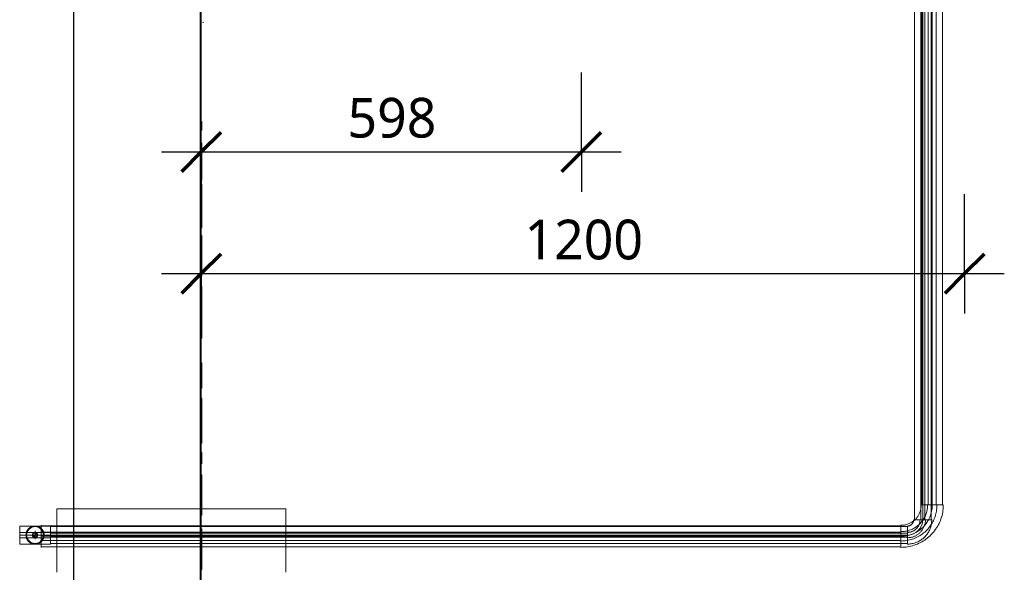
# Model space of a CAD drawing. Header units: millimetres. Extents: x -14995 to -11510, y 364 to 3070.
# Tile 2 of 29: x -14995 to -13447, y 1319 to 2187. Entities that reach past the tile are written whole.
import ezdxf

# ---------------------------------------------------------------- set-up
doc = ezdxf.new("R2010")
doc.units = ezdxf.units.MM
for name, color, linetype, lineweight in [('A-ANNO-DIMS', 211, 'Continuous', 30), ('A-ANNO-DIMS-25', 211, 'Continuous', 30), ('A-GENM', 13, 'Continuous', 18), ('A-WALL', 113, 'Continuous', 25), ('M-EQPM', 50, 'Continuous', 18), ('P-PIPE', 3, 'Continuous', 18), ('P-PIPE-CNTR', 3, 'Continuous', 18)]:
    doc.layers.add(name, color=color, linetype=linetype, lineweight=lineweight)
doc.styles.add('Trebuchet MS', font='trebuc.ttf', dxfattribs={"height": 62.5})
doc.dimstyles.new('Cotes_linéaires', dxfattribs={"dimscale": 304.8, "dimtxt": 64.434432, "dimasz": 0.205052, "dimexe": 0.205052, "dimexo": 0.0625, "dimgap": 0.016404, "dimtad": 1, "dimdec": 0, "dimzin": 0, "dimdsep": 46, "dimtxsty": 'Trebuchet MS', "dimblk1": 'OBLIQUE', "dimblk2": 'OBLIQUE', "dimsah": 1, "dimcen": 0.09, "dimdle": 0.205052, "dimazin": 0, "dimtfac": 1, "dimtdec": 4, "dimtix": 1, "dimtmove": 0, "dimatfit": 3, "dimfxl": 0.410105, "dimfxlon": 1, "dimtvp": 1, "dimtfill": 1, "dimtolj": 1, "dimtzin": 0, "dimarcsym": 2})

# ---------------------------------------------------------------- blocks, each defined once
blk = doc.blocks.new('Coude - tube frigo - Standard-V9-Niveau 0')
at = {"layer": 'P-PIPE'}
for p, q in [((-14995, 1381.3), (-14995, 1377.1)), ((-14995, 1377.1), (-14995, 1372.9))]:
    blk.add_line(p, q, dxfattribs=at)
at = {"layer": 'P-PIPE', "flags": 128}
for points in [[(-14970.9, 1381.3), (-14970.9, 1381.3), (-14971, 1381.3), (-14971.1, 1381.3), (-14971.2, 1381.3), (-14971.4, 1381.3), (-14971.6, 1381.3), (-14971.9, 1381.3), (-14972.1, 1381.3), (-14972.5, 1381.3), (-14972.8, 1381.3), (-14973.2, 1381.3), (-14973.6, 1381.3), (-14974.1, 1381.3), (-14974.6, 1381.3), (-14975.1, 1381.3), (-14975.7, 1381.3), (-14976.3, 1381.3), (-14976.9, 1381.3), (-14977.6, 1381.3), (-14978.2, 1381.3), (-14978.9, 1381.3), (-14979.7, 1381.3), (-14980.4, 1381.3), (-14981.2, 1381.3), (-14982, 1381.3), (-14982.8, 1381.3), (-14983.7, 1381.3), (-14984.5, 1381.3), (-14985.4, 1381.3), (-14986.3, 1381.3), (-14987.2, 1381.3), (-14988.1, 1381.3), (-14989, 1381.3), (-14990, 1381.3), (-14990.9, 1381.3), (-14991.9, 1381.3), (-14992.8, 1381.3), (-14993.8, 1381.3), (-14994.8, 1381.3), (-14995, 1381.3)], [(-14995, 1372.9), (-14994.1, 1372.9), (-14993.1, 1372.9), (-14992.1, 1372.9), (-14991.2, 1372.9), (-14990.2, 1372.9), (-14989.3, 1372.9), (-14988.4, 1372.9), (-14987.4, 1372.9), (-14986.5, 1372.9), (-14985.6, 1372.9), (-14984.8, 1372.9), (-14983.9, 1372.9), (-14983, 1372.9), (-14982.2, 1372.9), (-14981.4, 1372.9), (-14980.6, 1372.9), (-14979.9, 1372.9), (-14979.1, 1372.9), (-14978.4, 1372.9), (-14977.7, 1372.9), (-14977.1, 1372.9), (-14976.4, 1372.9), (-14975.8, 1372.9), (-14975.3, 1372.9), (-14974.7, 1372.9), (-14974.2, 1372.9), (-14973.8, 1372.9), (-14973.3, 1372.9), (-14972.9, 1372.9), (-14972.6, 1372.9), (-14972.2, 1372.9), (-14971.9, 1372.9), (-14971.7, 1372.9), (-14971.5, 1372.9), (-14971.3, 1372.9), (-14971.1, 1372.9), (-14971, 1372.9), (-14971, 1372.9), (-14970.9, 1372.9), (-14970.9, 1372.9)]]:
    blk.add_lwpolyline(points, dxfattribs=at)
at = {"layer": 'P-PIPE'}
for start, end in [(0, 180), (180, 0)]:
    blk.add_arc((-14970.9, 1377.1), 4.2, start, end, dxfattribs=at)
blk = doc.blocks.new('Coude - tube frigo - Standard-V10-Niveau 0')
at = {"layer": 'P-PIPE'}
for p, q in [((4.2, 24.1), (-4.2, 24.1)), ((4.2, 24.1), (-4.2, 24.1)), ((-24.1, 4.2), (-24.1, -4.2)), ((-24.1, 4.2), (-24.1, -4.2))]:
    blk.add_line(p, q, dxfattribs=at)
at = {"layer": 'P-PIPE', "flags": 128}
for points in [[(-24.1, -4.2), (-23, -4.2), (-21.8, -4.1), (-20.7, -4), (-19.6, -3.8), (-18.5, -3.6), (-17.4, -3.4), (-16.3, -3.1), (-15.2, -2.8), (-14.1, -2.4), (-13.1, -2), (-12, -1.5), (-11, -1), (-10, -0.5), (-9.1, 0.1), (-8.1, 0.7), (-7.2, 1.4), (-6.3, 2.1), (-5.4, 2.8), (-4.6, 3.6), (-3.8, 4.4), (-3, 5.2), (-2.3, 6.1), (-1.6, 7), (-0.9, 7.9), (-0.3, 8.8), (0.3, 9.8), (0.9, 10.8), (1.4, 11.8), (1.8, 12.8), (2.3, 13.8), (2.7, 14.9), (3, 16), (3.3, 17.1), (3.6, 18.2), (3.8, 19.3), (4, 20.4), (4.1, 21.5), (4.2, 22.7), (4.2, 23.8), (4.2, 24.1)], [(-4.2, 24.1), (-4.2, 23.3), (-4.3, 22.5), (-4.3, 21.7), (-4.5, 20.9), (-4.6, 20.1), (-4.8, 19.4), (-5, 18.6), (-5.2, 17.8), (-5.5, 17.1), (-5.8, 16.4), (-6.1, 15.6), (-6.4, 14.9), (-6.8, 14.2), (-7.2, 13.5), (-7.7, 12.9), (-8.1, 12.2), (-8.6, 11.6), (-9.1, 11), (-9.7, 10.4), (-10.2, 9.8), (-10.8, 9.3), (-11.4, 8.8), (-12, 8.3), (-12.7, 7.8), (-13.3, 7.4), (-14, 6.9), (-14.7, 6.5), (-15.4, 6.2), (-16.2, 5.9), (-16.9, 5.6), (-17.6, 5.3), (-18.4, 5), (-19.2, 4.8), (-19.9, 4.6), (-20.7, 4.5), (-21.5, 4.4), (-22.3, 4.3), (-23.1, 4.2), (-23.9, 4.2), (-24.1, 4.2)]]:
    blk.add_lwpolyline(points, dxfattribs=at)
blk = doc.blocks.new('Coude - tube frigo - Standard-1054394-Niveau 0')
at = {"layer": 'P-PIPE'}
for p, q in [((-13579.5, 2767.9), (-13575.3, 2767.9)), ((-13575.3, 2767.9), (-13571.1, 2767.9))]:
    blk.add_line(p, q, dxfattribs=at)
at = {"layer": 'P-PIPE', "flags": 128}
for points in [[(-13579.5, 2792), (-13579.5, 2792.2), (-13579.5, 2792.4), (-13579.5, 2792.5), (-13579.4, 2792.7), (-13579.4, 2792.9), (-13579.4, 2793), (-13579.3, 2793.2), (-13579.3, 2793.3), (-13579.2, 2793.5), (-13579.2, 2793.7), (-13579.1, 2793.8), (-13579, 2794), (-13578.9, 2794.1), (-13578.9, 2794.3), (-13578.8, 2794.4), (-13578.7, 2794.5), (-13578.6, 2794.7), (-13578.5, 2794.8), (-13578.3, 2794.9), (-13578.2, 2795), (-13578.1, 2795.2), (-13578, 2795.3), (-13577.8, 2795.4), (-13577.7, 2795.5), (-13577.6, 2795.6), (-13577.4, 2795.6), (-13577.3, 2795.7), (-13577.1, 2795.8), (-13577, 2795.9), (-13576.8, 2795.9), (-13576.7, 2796), (-13576.5, 2796.1), (-13576.3, 2796.1), (-13576.2, 2796.1), (-13576, 2796.2), (-13575.8, 2796.2), (-13575.7, 2796.2), (-13575.5, 2796.2), (-13575.3, 2796.2), (-13575.3, 2796.2)], [(-13575.3, 2787.8), (-13575.5, 2787.8), (-13575.6, 2787.8), (-13575.8, 2787.9), (-13576, 2787.9), (-13576.1, 2787.9), (-13576.3, 2787.9), (-13576.5, 2788), (-13576.6, 2788), (-13576.8, 2788.1), (-13576.9, 2788.2), (-13577.1, 2788.2), (-13577.2, 2788.3), (-13577.4, 2788.4), (-13577.5, 2788.5), (-13577.7, 2788.6), (-13577.8, 2788.7), (-13577.9, 2788.8), (-13578.1, 2788.9), (-13578.2, 2789), (-13578.3, 2789.1), (-13578.4, 2789.2), (-13578.5, 2789.4), (-13578.6, 2789.5), (-13578.7, 2789.6), (-13578.8, 2789.8), (-13578.9, 2789.9), (-13579, 2790), (-13579.1, 2790.2), (-13579.2, 2790.3), (-13579.2, 2790.5), (-13579.3, 2790.7), (-13579.3, 2790.8), (-13579.4, 2791), (-13579.4, 2791.1), (-13579.4, 2791.3), (-13579.5, 2791.5), (-13579.5, 2791.6), (-13579.5, 2791.8), (-13579.5, 2792), (-13579.5, 2792)], [(-13579.5, 2767.9), (-13579.5, 2768.9), (-13579.5, 2769.9), (-13579.5, 2770.8), (-13579.5, 2771.8), (-13579.5, 2772.7), (-13579.5, 2773.7), (-13579.5, 2774.6), (-13579.5, 2775.5), (-13579.5, 2776.4), (-13579.5, 2777.3), (-13579.5, 2778.2), (-13579.5, 2779.1), (-13579.5, 2779.9), (-13579.5, 2780.7), (-13579.5, 2781.5), (-13579.5, 2782.3), (-13579.5, 2783.1), (-13579.5, 2783.8), (-13579.5, 2784.5), (-13579.5, 2785.2), (-13579.5, 2785.9), (-13579.5, 2786.5), (-13579.5, 2787.1), (-13579.5, 2787.7), (-13579.5, 2788.2), (-13579.5, 2788.7), (-13579.5, 2789.2), (-13579.5, 2789.6), (-13579.5, 2790), (-13579.5, 2790.4), (-13579.5, 2790.7), (-13579.5, 2791), (-13579.5, 2791.3), (-13579.5, 2791.5), (-13579.5, 2791.7), (-13579.5, 2791.8), (-13579.5, 2791.9), (-13579.5, 2792), (-13579.5, 2792), (-13579.5, 2792)], [(-13575.3, 2796.2), (-13575.1, 2796.2), (-13575, 2796.2), (-13574.8, 2796.2), (-13574.6, 2796.2), (-13574.5, 2796.1), (-13574.3, 2796.1), (-13574.1, 2796.1), (-13574, 2796), (-13573.8, 2796), (-13573.7, 2795.9), (-13573.5, 2795.8), (-13573.4, 2795.8), (-13573.2, 2795.7), (-13573.1, 2795.6), (-13572.9, 2795.5), (-13572.8, 2795.4), (-13572.7, 2795.3), (-13572.5, 2795.2), (-13572.4, 2795.1), (-13572.3, 2795), (-13572.2, 2794.8), (-13572.1, 2794.7), (-13572, 2794.6), (-13571.9, 2794.4), (-13571.8, 2794.3), (-13571.7, 2794.2), (-13571.6, 2794), (-13571.5, 2793.9), (-13571.5, 2793.7), (-13571.4, 2793.5), (-13571.3, 2793.4), (-13571.3, 2793.2), (-13571.2, 2793.1), (-13571.2, 2792.9), (-13571.2, 2792.7), (-13571.1, 2792.6), (-13571.1, 2792.4), (-13571.1, 2792.2), (-13571.1, 2792.1), (-13571.1, 2792)], [(-13571.1, 2792), (-13571.1, 2791.9), (-13571.1, 2791.7), (-13571.1, 2791.5), (-13571.2, 2791.4), (-13571.2, 2791.2), (-13571.2, 2791), (-13571.3, 2790.9), (-13571.3, 2790.7), (-13571.4, 2790.5), (-13571.4, 2790.4), (-13571.5, 2790.2), (-13571.6, 2790.1), (-13571.7, 2789.9), (-13571.7, 2789.8), (-13571.8, 2789.7), (-13571.9, 2789.5), (-13572, 2789.4), (-13572.1, 2789.3), (-13572.3, 2789.1), (-13572.4, 2789), (-13572.5, 2788.9), (-13572.6, 2788.8), (-13572.8, 2788.7), (-13572.9, 2788.6), (-13573, 2788.5), (-13573.2, 2788.4), (-13573.3, 2788.3), (-13573.5, 2788.2), (-13573.6, 2788.2), (-13573.8, 2788.1), (-13573.9, 2788.1), (-13574.1, 2788), (-13574.3, 2788), (-13574.4, 2787.9), (-13574.6, 2787.9), (-13574.8, 2787.9), (-13574.9, 2787.8), (-13575.1, 2787.8), (-13575.3, 2787.8), (-13575.3, 2787.8)], [(-13571.1, 2792), (-13571.1, 2792), (-13571.1, 2791.9), (-13571.1, 2791.9), (-13571.1, 2791.7), (-13571.1, 2791.5), (-13571.1, 2791.3), (-13571.1, 2791.1), (-13571.1, 2790.8), (-13571.1, 2790.5), (-13571.1, 2790.1), (-13571.1, 2789.7), (-13571.1, 2789.3), (-13571.1, 2788.8), (-13571.1, 2788.3), (-13571.1, 2787.8), (-13571.1, 2787.3), (-13571.1, 2786.7), (-13571.1, 2786), (-13571.1, 2785.4), (-13571.1, 2784.7), (-13571.1, 2784), (-13571.1, 2783.3), (-13571.1, 2782.5), (-13571.1, 2781.7), (-13571.1, 2780.9), (-13571.1, 2780.1), (-13571.1, 2779.3), (-13571.1, 2778.4), (-13571.1, 2777.6), (-13571.1, 2776.7), (-13571.1, 2775.8), (-13571.1, 2774.8), (-13571.1, 2773.9), (-13571.1, 2773), (-13571.1, 2772), (-13571.1, 2771.1), (-13571.1, 2770.1), (-13571.1, 2769.2), (-13571.1, 2768.2), (-13571.1, 2767.9)]]:
    blk.add_lwpolyline(points, dxfattribs=at)
at = {"layer": 'P-PIPE'}
for start, end in [(90, 270), (270, 90)]:
    blk.add_arc((-13575.3, 2792), 4.2, start, end, dxfattribs=at)
blk = doc.blocks.new('Coude - tube frigo - Standard-V11-Niveau 0')
at = {"layer": 'P-PIPE'}
for p, q in [((7.3, 49.3), (-7.4, 49.3)), ((7.3, 49.3), (-7.4, 49.3)), ((-49.3, 7.3), (-49.3, -7.4)), ((-49.3, 7.3), (-49.3, -7.4))]:
    blk.add_line(p, q, dxfattribs=at)
at = {"layer": 'P-PIPE', "flags": 128}
for points in [[(-49.3, -7.4), (-47, -7.3), (-44.8, -7.2), (-42.5, -6.9), (-40.3, -6.6), (-38, -6.2), (-35.8, -5.7), (-33.6, -5.1), (-31.5, -4.5), (-29.3, -3.7), (-27.2, -2.9), (-25.2, -2), (-23.1, -0.9), (-21.2, 0.1), (-19.2, 1.3), (-17.3, 2.5), (-15.5, 3.9), (-13.7, 5.3), (-11.9, 6.7), (-10.3, 8.2), (-8.7, 9.8), (-7.1, 11.5), (-5.6, 13.2), (-4.2, 15), (-2.9, 16.8), (-1.6, 18.7), (-0.4, 20.6), (0.7, 22.6), (1.7, 24.6), (2.6, 26.7), (3.5, 28.8), (4.3, 30.9), (5, 33.1), (5.6, 35.2), (6.1, 37.4), (6.5, 39.7), (6.9, 41.9), (7.1, 44.2), (7.3, 46.4), (7.3, 48.7), (7.3, 49.3)], [(-7.4, 49.3), (-7.4, 47.6), (-7.5, 45.9), (-7.7, 44.3), (-7.9, 42.6), (-8.2, 41), (-8.6, 39.3), (-9, 37.7), (-9.5, 36.1), (-10, 34.5), (-10.7, 33), (-11.3, 31.4), (-12.1, 29.9), (-12.9, 28.5), (-13.8, 27), (-14.7, 25.6), (-15.7, 24.2), (-16.7, 22.9), (-17.8, 21.6), (-18.9, 20.4), (-20.1, 19.2), (-21.3, 18.1), (-22.6, 17), (-23.9, 15.9), (-25.2, 14.9), (-26.6, 14), (-28.1, 13.1), (-29.5, 12.3), (-31, 11.5), (-32.5, 10.8), (-34.1, 10.2), (-35.7, 9.6), (-37.3, 9.1), (-38.9, 8.7), (-40.5, 8.3), (-42.2, 8), (-43.8, 7.7), (-45.5, 7.5), (-47.2, 7.4), (-48.8, 7.4), (-49.3, 7.3)]]:
    blk.add_lwpolyline(points, dxfattribs=at)
blk = doc.blocks.new('HC_Heat Pump_GM_Saunier Duval_GeniaSet TEK_IS_kit complet_2C - HA 10-7_2 STB-985960-Niveau 0')
at = {"layer": 'M-EQPM'}
blk.add_arc((-296.7, -684.8), 0.8, 180, 257.7478, dxfattribs=at)
blk = doc.blocks.new('Logo_Geometry_SD_3Dx10- - Mur_horizontal-1137753-Niveau 0')
at = {"layer": 'M-EQPM'}
for p, q in [((0, 1), (58.5, 1)), ((13.3, 1), (0, 1)), ((0, 0), (0, 1)), ((0.8, 1), (0.8, 0)), ((14.1, 1), (0.8, 1)), ((1.7, 1), (0.8, 1)), ((1.7, 1), (4.2, 1)), ((4.2, 1), (84.4, 1)), ((4.2, 1), (4.2, 0)), ((59.6, 1), (12.4, 1)), ((12.4, 1), (38.7, 1)), ((12.4, 1), (12.4, 0)), ((38.7, 1), (13.3, 1)), ((13.3, 1), (13.3, 0)), ((13.9, 1), (13.9, 0)), ((27.2, 1), (13.9, 1)), ((14.9, 1), (13.9, 1)), ((65.5, 1), (14.1, 1)), ((14.1, 1), (14.1, 0)), ((14.9, 1), (17.4, 1)), ((17.4, 1), (110.4, 1)), ((17.4, 1), (17.4, 0)), ((91.5, 1), (27.2, 1)), ((27.2, 1), (27.2, 0)), ((38.7, 1), (38.7, 0)), ((58.5, 1), (65.5, 1)), ((58.5, 1), (58.5, 0)), ((142.7, 1), (59.6, 1)), ((59.6, 1), (59.6, 0)), ((65.5, 1), (65.5, 0)), ((84.4, 1), (91.5, 1)), ((84.4, 1), (84.4, 0)), ((91.5, 1), (91.5, 0)), ((110.4, 1), (116, 1)), ((110.4, 1), (110.4, 0)), ((113.3, 1), (113.3, 0)), ((191.5, 1), (113.3, 1)), ((116, 1), (116, 0)), ((200.1, 1), (142.7, 1)), ((158.5, 1), (158.5, 0)), ((158.5, 1), (174.1, 1)), ((158.5, 1), (174.1, 1)), ((174.1, 0), (174.1, 1)), ((191.5, 1), (216.3, 1)), ((191.5, 1), (191.5, 0)), ((216.3, 1), (195.8, 1)), ((195.8, 1), (195.8, 0)), ((200.1, 0), (200.1, 1)), ((216.3, 1), (216.3, 0)), ((325.9, 1), (260.8, 1)), ((260.8, 1), (270.3, 1)), ((260.8, 1), (260.8, 0)), ((265.4, 1), (265.4, 0)), ((278.9, 1), (265.4, 1)), ((270.3, 1), (316.1, 1)), ((270.3, 0), (270.3, 1)), ((329.8, 1), (274.5, 1)), ((278.6, 1), (278.6, 0)), ((278.6, 1), (285.5, 1)), ((302.3, 1), (278.9, 1)), ((283.2, 1), (320.4, 1)), ((285.5, 1), (303.7, 1)), ((302.3, 1), (315.5, 1)), ((325.9, 1), (303.7, 1)), ((315.5, 1), (319, 1)), ((316.1, 1), (316.1, 0)), ((319, 0), (319, 1)), ((329.8, 1), (320.4, 1)), ((320.4, 1), (320.4, 0)), ((332.2, 1), (325.9, 1)), ((325.9, 1), (325.9, 0)), ((329.8, 1), (329.8, 0)), ((332.2, 0), (332.2, 1)), ((346.5, 1), (346.5, 0)), ((362.1, 1), (346.5, 1)), ((358.3, 1), (347.4, 1)), ((367.4, 1), (347.4, 1)), ((347.4, 1), (347.4, 0)), ((364.8, 1), (353.4, 1)), ((358.3, 1), (370.1, 1)), ((358.3, 1), (358.3, 0)), ((359.1, 1), (359.1, 0)), ((359.1, 1), (368.6, 1)), ((377.1, 1), (362.1, 1)), ((364.8, 1), (391.8, 1)), ((392, 1), (367.3, 1)), ((384.1, 1), (367.4, 1)), ((368.6, 1), (383.5, 1)), ((370.1, 1), (381.1, 1)), ((393, 1), (377.1, 1)), ((381.1, 1), (391.8, 1)), ((381.1, 1), (381.1, 0)), ((383.5, 1), (389.4, 1)), ((405, 1), (384.1, 1)), ((384.1, 1), (384.1, 0)), ((389.4, 1), (392.4, 1)), ((391.8, 1), (391.8, 0)), ((392, 1), (392, 0)), ((392.4, 0), (392.4, 1)), ((405.1, 1), (393, 1)), ((393, 1), (393, 0)), ((393, 1), (393, 0)), ((405, 0), (405, 1)), ((405.1, 0), (405.1, 1)), ((424.2, 1), (437.8, 1)), ((430.4, 1), (424.2, 1)), ((424.2, 0), (424.2, 1)), ((475.8, 1), (430.4, 1)), ((430.4, 1), (430.4, 0)), ((437.8, 1), (462.1, 1)), ((437.8, 0), (437.8, 1)), ((437.8, 1), (437.8, 0)), ((462.1, 1), (474.2, 1)), ((474.2, 0), (474.2, 1)), ((474.2, 1), (487.8, 1)), ((474.2, 1), (474.2, 0)), ((487.8, 1), (475.8, 1)), ((475.8, 1), (475.8, 0)), ((475.8, 1), (475.8, 0)), ((487.8, 1), (487.8, 0)), ((487.8, 1), (487.8, 0)), ((522.8, 1), (509.2, 1)), ((509.2, 1), (521.2, 1)), ((509.2, 1), (509.2, 0)), ((509.2, 1), (509.2, 0)), ((566.6, 1), (521.2, 1)), ((521.2, 1), (521.2, 0)), ((521.2, 1), (521.2, 0)), ((522.8, 1), (534.9, 1)), ((522.8, 1), (522.8, 0)), ((534.9, 1), (559.2, 1)), ((572.8, 1), (559.2, 1)), ((559.2, 1), (559.2, 0)), ((559.2, 1), (559.2, 0)), ((572.8, 1), (566.6, 1)), ((566.6, 1), (566.6, 0)), ((572.8, 0), (572.8, 1)), ((572.8, 0), (572.8, 1)), ((590, 1), (590, 0)), ((607.8, 1), (590, 1)), ((607.8, 1), (590, 1)), ((592.1, 1), (605.7, 1)), ((605.7, 1), (592.1, 1)), ((592.1, 0), (592.1, 1)), ((592.1, 1), (592.1, 0)), ((605.7, 1), (605.7, 0)), ((605.7, 1), (605.7, 0)), ((607.8, 0), (607.8, 1)), ((622.4, 1), (622.4, 0)), ((647, 1), (622.4, 1)), ((623.2, 1), (622.4, 1)), ((622.4, 1), (622.4, 0)), ((628.2, 1), (623.2, 1)), ((623.2, 1), (623.2, 0)), ((646.1, 1), (628.2, 1)), ((628.2, 1), (628.2, 0)), ((692.4, 1), (637.3, 1)), ((637.3, 1), (650.5, 1)), ((637.3, 0), (637.3, 1)), ((638.3, 1), (638.3, 0)), ((638.3, 1), (651.7, 1)), ((638.3, 1), (679.1, 1)), ((638.3, 1), (638.3, 0)), ((669.7, 1), (646.1, 1)), ((646.1, 0), (646.1, 1)), ((668.7, 1), (647, 1)), ((650.5, 1), (665.3, 1)), ((650.5, 1), (650.5, 0)), ((651.7, 1), (666, 1)), ((651.7, 1), (651.7, 0)), ((665.3, 1), (678.1, 1)), ((666, 1), (679.2, 1)), ((666, 1), (666, 0)), ((689.4, 1), (668.7, 1)), ((687.6, 1), (669.7, 1)), ((669.7, 1), (669.7, 0)), ((678.1, 1), (689.4, 1)), ((678.1, 1), (678.1, 0)), ((679.1, 0), (679.1, 1)), ((679.2, 0), (679.2, 1)), ((692.8, 1), (687.6, 1)), ((687.6, 1), (687.6, 0)), ((689.4, 1), (689.4, 0)), ((693.4, 1), (692.4, 1)), ((692.4, 1), (692.4, 0)), ((692.8, 1), (692.8, 0)), ((693.4, 0), (693.4, 1)), ((708.9, 1), (722.5, 1)), ((722.5, 1), (708.9, 1)), ((708.9, 0), (708.9, 1)), ((708.9, 1), (708.9, 0)), ((736.3, 1), (722.5, 1)), ((722.5, 1), (741.1, 1)), ((722.5, 1), (722.5, 0)), ((722.5, 1), (722.5, 0)), ((722.5, 1), (722.5, 0)), ((748.9, 1), (736.3, 1)), ((741.1, 1), (748.9, 1)), ((748.9, 1), (748.9, 0)), ((748.9, 1), (748.9, 0)), ((787.9, 1), (822, 1)), ((820.6, 1), (787.9, 1)), ((787.9, 0), (787.9, 1)), ((787.9, 1), (787.9, 0)), ((801.1, 1), (820.6, 1)), ((822, 1), (801.1, 1)), ((801.1, 0), (801.1, 1)), ((801.1, 1), (801.1, 0)), ((869.1, 1), (820.6, 1)), ((820.6, 1), (855.9, 1)), ((869.1, 1), (822, 1)), ((822, 1), (855.9, 1)), ((855.9, 0), (855.9, 1)), ((869.1, 0), (869.1, 1)), ((885.5, 1), (899.1, 1)), ((891.7, 1), (885.5, 1)), ((885.5, 0), (885.5, 1)), ((937.1, 1), (891.7, 1)), ((891.7, 1), (891.7, 0)), ((899.1, 1), (923.4, 1)), ((899.1, 1), (899.1, 0)), ((899.1, 1), (899.1, 0)), ((923.4, 1), (935.5, 1)), ((935.5, 0), (935.5, 1)), ((935.5, 1), (949.1, 1)), ((935.5, 1), (935.5, 0)), ((949.1, 1), (937.1, 1)), ((937.1, 1), (937.1, 0)), ((937.1, 1), (937.1, 0)), ((949.1, 1), (949.1, 0)), ((949.1, 1), (949.1, 0)), ((988.9, 1), (961, 1)), ((961, 1), (974, 1)), ((961, 1), (961, 0)), ((974, 1), (995.4, 1)), ((974, 1), (974, 0)), ((1001.8, 1), (988.9, 1)), ((988.9, 1), (988.9, 0)), ((995.4, 1), (1016.7, 1)), ((995.4, 1), (995.4, 0)), ((1029.7, 1), (1001.8, 1)), ((1001.8, 0), (1001.8, 1)), ((1016.7, 1), (1029.7, 1)), ((1016.7, 0), (1016.7, 1)), ((1029.7, 1), (1029.7, 0)), ((1036.2, 1), (1036.2, 0)), ((1051.9, 1), (1036.2, 1)), ((1048, 1), (1037.1, 1)), ((1057.1, 1), (1037.1, 1)), ((1037.1, 1), (1037.1, 0)), ((1054.6, 1), (1043.1, 1)), ((1048, 1), (1059.8, 1)), ((1048, 1), (1048, 0)), ((1048.8, 1), (1048.8, 0)), ((1048.8, 1), (1058.3, 1)), ((1066.8, 1), (1051.9, 1)), ((1054.6, 1), (1081.5, 1)), ((1081.7, 1), (1057, 1)), ((1073.8, 1), (1057.1, 1)), ((1058.3, 1), (1073.2, 1)), ((1059.8, 1), (1070.8, 1)), ((1082.8, 1), (1066.8, 1)), ((1070.8, 1), (1081.5, 1)), ((1070.8, 1), (1070.8, 0)), ((1073.2, 1), (1079.1, 1)), ((1094.7, 1), (1073.8, 1)), ((1073.8, 1), (1073.8, 0)), ((1079.1, 1), (1082.1, 1)), ((1081.5, 1), (1081.5, 0)), ((1081.7, 1), (1081.7, 0)), ((1082.1, 0), (1082.1, 1)), ((1094.8, 1), (1082.8, 1)), ((1082.8, 1), (1082.8, 0)), ((1082.8, 1), (1082.8, 0)), ((1094.7, 0), (1094.7, 1)), ((1094.8, 0), (1094.8, 1)), ((1114.8, 1), (1128.4, 1)), ((1128.4, 1), (1114.8, 1)), ((1114.8, 0), (1114.8, 1)), ((1114.8, 1), (1114.8, 0)), ((1128.4, 1), (1128.4, 0)), ((1128.4, 1), (1128.4, 0)), ((0, 0), (13.3, 0)), ((58.5, 0), (0, 0)), ((0.8, 0), (1.7, 0)), ((0.8, 0), (14.1, 0)), ((4.2, 0), (1.7, 0)), ((84.4, 0), (4.2, 0)), ((38.7, 0), (12.4, 0)), ((12.4, 0), (59.6, 0)), ((13.3, 0), (38.7, 0)), ((13.9, 0), (14.9, 0)), ((13.9, 0), (27.2, 0)), ((14.1, 0), (65.5, 0)), ((17.4, 0), (14.9, 0)), ((110.4, 0), (17.4, 0)), ((27.2, 0), (91.5, 0)), ((65.5, 0), (58.5, 0)), ((59.6, 0), (142.7, 0)), ((91.5, 0), (84.4, 0)), ((116, 0), (110.4, 0)), ((113.3, 0), (191.5, 0)), ((142.7, 0), (200.1, 0)), ((174.1, 0), (158.5, 0)), ((174.1, 0), (158.5, 0)), ((216.3, 0), (191.5, 0)), ((195.8, 0), (216.3, 0)), ((270.3, 0), (260.8, 0)), ((260.8, 0), (325.9, 0)), ((265.4, 0), (278.9, 0)), ((316.1, 0), (270.3, 0)), ((274.5, 0), (329.8, 0)), ((285.5, 0), (278.6, 0)), ((278.9, 0), (302.3, 0)), ((320.4, 0), (283.2, 0)), ((303.7, 0), (285.5, 0)), ((315.5, 0), (302.3, 0)), ((303.7, 0), (325.9, 0)), ((319, 0), (315.5, 0)), ((320.4, 0), (329.8, 0)), ((325.9, 0), (332.2, 0)), ((346.5, 0), (362.1, 0)), ((347.4, 0), (367.4, 0)), ((347.4, 0), (358.3, 0)), ((353.4, 0), (364.8, 0)), ((370.1, 0), (358.3, 0)), ((368.6, 0), (359.1, 0)), ((362.1, 0), (377.1, 0)), ((391.8, 0), (364.8, 0)), ((367.3, 0), (392, 0)), ((367.4, 0), (384.1, 0)), ((383.5, 0), (368.6, 0)), ((381.1, 0), (370.1, 0)), ((377.1, 0), (393, 0)), ((391.8, 0), (381.1, 0)), ((389.4, 0), (383.5, 0)), ((384.1, 0), (405, 0)), ((392.4, 0), (389.4, 0)), ((393, 0), (405.1, 0)), ((424.2, 0), (430.4, 0)), ((437.8, 0), (424.2, 0)), ((430.4, 0), (475.8, 0)), ((462.1, 0), (437.8, 0)), ((474.2, 0), (462.1, 0)), ((487.8, 0), (474.2, 0)), ((475.8, 0), (487.8, 0)), ((521.2, 0), (509.2, 0)), ((509.2, 0), (522.8, 0)), ((521.2, 0), (566.6, 0)), ((534.9, 0), (522.8, 0)), ((559.2, 0), (534.9, 0)), ((559.2, 0), (572.8, 0)), ((566.6, 0), (572.8, 0)), ((590, 0), (607.8, 0)), ((590, 0), (607.8, 0)), ((592.1, 0), (605.7, 0)), ((605.7, 0), (592.1, 0)), ((622.4, 0), (623.2, 0)), ((622.4, 0), (647, 0)), ((623.2, 0), (628.2, 0)), ((628.2, 0), (646.1, 0)), ((650.5, 0), (637.3, 0)), ((637.3, 0), (692.4, 0)), ((679.1, 0), (638.3, 0)), ((651.7, 0), (638.3, 0)), ((646.1, 0), (669.7, 0)), ((647, 0), (668.7, 0)), ((665.3, 0), (650.5, 0)), ((666, 0), (651.7, 0)), ((678.1, 0), (665.3, 0)), ((679.2, 0), (666, 0)), ((668.7, 0), (689.4, 0)), ((669.7, 0), (687.6, 0)), ((689.4, 0), (678.1, 0)), ((687.6, 0), (692.8, 0)), ((692.4, 0), (693.4, 0)), ((708.9, 0), (722.5, 0)), ((722.5, 0), (708.9, 0)), ((741.1, 0), (722.5, 0)), ((722.5, 0), (736.3, 0)), ((736.3, 0), (748.9, 0)), ((748.9, 0), (741.1, 0)), ((787.9, 0), (820.6, 0)), ((822, 0), (787.9, 0)), ((801.1, 0), (822, 0)), ((820.6, 0), (801.1, 0)), ((820.6, 0), (869.1, 0)), ((855.9, 0), (820.6, 0)), ((822, 0), (869.1, 0)), ((855.9, 0), (822, 0)), ((885.5, 0), (891.7, 0)), ((899.1, 0), (885.5, 0)), ((891.7, 0), (937.1, 0)), ((923.4, 0), (899.1, 0)), ((935.5, 0), (923.4, 0)), ((949.1, 0), (935.5, 0)), ((937.1, 0), (949.1, 0)), ((974, 0), (961, 0)), ((961, 0), (988.9, 0)), ((995.4, 0), (974, 0)), ((988.9, 0), (1001.8, 0)), ((1016.7, 0), (995.4, 0)), ((1001.8, 0), (1029.7, 0)), ((1029.7, 0), (1016.7, 0)), ((1036.2, 0), (1051.9, 0)), ((1037.1, 0), (1057.1, 0)), ((1037.1, 0), (1048, 0)), ((1043.1, 0), (1054.6, 0)), ((1059.8, 0), (1048, 0)), ((1058.3, 0), (1048.8, 0)), ((1051.9, 0), (1066.8, 0)), ((1081.5, 0), (1054.6, 0)), ((1057, 0), (1081.7, 0)), ((1057.1, 0), (1073.8, 0)), ((1073.2, 0), (1058.3, 0)), ((1070.8, 0), (1059.8, 0)), ((1066.8, 0), (1082.8, 0)), ((1081.5, 0), (1070.8, 0)), ((1079.1, 0), (1073.2, 0)), ((1073.8, 0), (1094.7, 0)), ((1082.1, 0), (1079.1, 0)), ((1082.8, 0), (1094.8, 0)), ((1114.8, 0), (1128.4, 0)), ((1128.4, 0), (1114.8, 0))]:
    blk.add_line(p, q, dxfattribs=at)
blk = doc.blocks.new('DIMBLOCK1-Niveau 0')
at = {"layer": 'A-ANNO-DIMS-25', "transparency": 16777216}
for p, q in [((-14709.6, 1979.5), (-14709.6, 2104.5)), ((-14111.9, 1979.5), (-14111.9, 2104.5)), ((-14772.1, 1979.5), (-14049.4, 1979.5)), ((-14709.6, 1979.5), (-14709.6, 1917)), ((-14111.9, 1979.5), (-14111.9, 1917))]:
    blk.add_line(p, q, dxfattribs=at)
at = {"layer": 'A-ANNO-DIMS-25', "lineweight": 70, "transparency": 16777216}
for p, q in [((-14709.6, 1979.5), (-14678.3, 2010.8)), ((-14111.9, 1979.5), (-14080.7, 2010.8)), ((-14709.6, 1979.5), (-14740.8, 1948.3)), ((-14111.9, 1979.5), (-14143.2, 1948.3))]:
    blk.add_line(p, q, dxfattribs=at)
at = {"layer": 'A-ANNO-DIMS-25', "color": 0, "transparency": 16777216, "insert": (-14479.6, 2064.5), "char_height": 62.5, "width": 165.127, "attachment_point": 1, "line_spacing_factor": 1.048425, "style": 'Trebuchet MS', "bg_fill": 3, "box_fill_scale": 1.25, "bg_fill_color": 256, "bg_fill_true_color": 13158600, "bg_fill_transparency": 0}
blk.add_mtext('598', dxfattribs=at)
blk = doc.blocks.new('_Oblique')
at = {"color": 0, "linetype": 'ByBlock', "lineweight": -2}
blk.add_line((-0.5, -0.5), (0.5, 0.5), dxfattribs=at)
blk = doc.blocks.new('DIMBLOCK2-Niveau 0')
at = {"layer": 'A-ANNO-DIMS-25', "transparency": 16777216}
for p, q in [((-14709.6, 1788.1), (-14709.6, 1913.1)), ((-13509.6, 1788.1), (-13509.6, 1913.1)), ((-14772.1, 1788.1), (-13447.1, 1788.1)), ((-14709.6, 1788.1), (-14709.6, 1725.6)), ((-13509.6, 1788.1), (-13509.6, 1725.6))]:
    blk.add_line(p, q, dxfattribs=at)
at = {"layer": 'A-ANNO-DIMS-25', "lineweight": 70, "transparency": 16777216}
for p, q in [((-14709.6, 1788.1), (-14678.3, 1819.3)), ((-13509.6, 1788.1), (-13478.3, 1819.3)), ((-14709.6, 1788.1), (-14740.8, 1756.8)), ((-13509.6, 1788.1), (-13540.8, 1756.8))]:
    blk.add_line(p, q, dxfattribs=at)
at = {"layer": 'A-ANNO-DIMS-25', "color": 0, "transparency": 16777216, "insert": (-14201.3, 1873), "char_height": 62.5, "width": 220.169, "attachment_point": 1, "line_spacing_factor": 1.048425, "style": 'Trebuchet MS', "bg_fill": 3, "box_fill_scale": 1.25, "bg_fill_color": 256, "bg_fill_true_color": 13158600, "bg_fill_transparency": 0}
blk.add_mtext('1200', dxfattribs=at)

msp = doc.modelspace()

# ---------------------------------------------------------------- linework, layer by layer
at = {"layer": 'A-WALL'}
for p, q in [((-14910.6, 3069.5), (-14910.6, 369)), ((-14710.6, 369), (-14710.6, 2869.5)), ((-14709.6, 369), (-14709.6, 2868.5))]:
    msp.add_line(p, q, dxfattribs=at)
at = {"layer": 'P-PIPE'}
for p, q in [((-13588.5, 2767.9), (-13588.5, 1401.2)), ((-13578.5, 2767.9), (-13578.5, 1401.2)), ((-13572.1, 1401.2), (-13572.1, 2767.9)), ((-13562.1, 1401.2), (-13562.1, 2767.9)), ((-13576.7, 2736.2), (-13576.7, 1424.4)), ((-13566.7, 2736.2), (-13566.7, 1424.4)), ((-13554, 1424.4), (-13554, 2736.2)), ((-13544, 1424.4), (-13544, 2736.2)), ((-13543, 1424.4), (-13577.7, 1424.4)), ((-14576.5, 1418.5), (-14936.5, 1418.5)), ((-14936.5, 1418.5), (-14936.5, 1318.5)), ((-14576.5, 1318.5), (-14576.5, 1418.5)), ((-13561.1, 1401.2), (-13589.5, 1401.2)), ((-14995, 1391.3), (-14995, 1362.9)), ((-14961, 1357.7), (-14961, 1392.4)), ((-13609.6, 1391.4), (-14961, 1391.4)), ((-13609.6, 1381.4), (-14961, 1381.4)), ((-14946.8, 1362.9), (-14946.8, 1391.3)), ((-13599.4, 1390.3), (-14946.8, 1390.3)), ((-13599.4, 1380.3), (-14946.8, 1380.3)), ((-13609.6, 1392.4), (-13609.6, 1357.7)), ((-13599.4, 1391.3), (-13599.4, 1362.9)), ((-14961, 1368.7), (-13609.6, 1368.7)), ((-14946.8, 1373.9), (-13599.4, 1373.9)), ((-14946.8, 1363.9), (-13599.4, 1363.9)), ((-14961, 1358.7), (-13609.6, 1358.7))]:
    msp.add_line(p, q, dxfattribs=at)
at = {"layer": 'P-PIPE', "flags": 128}
for points in [[(-13609.6, 1357.7), (-13606.9, 1357.8), (-13604.3, 1357.9), (-13601.6, 1358.2), (-13599, 1358.6), (-13596.4, 1359), (-13593.8, 1359.6), (-13591.2, 1360.3), (-13588.6, 1361.1), (-13586.1, 1362), (-13583.6, 1363), (-13581.2, 1364.1), (-13578.8, 1365.2), (-13576.5, 1366.5), (-13574.2, 1367.9), (-13572, 1369.3), (-13569.8, 1370.9), (-13567.7, 1372.5), (-13565.7, 1374.2), (-13563.7, 1376), (-13561.8, 1377.9), (-13560, 1379.9), (-13558.2, 1381.9), (-13556.6, 1384), (-13555, 1386.1), (-13553.5, 1388.3), (-13552.1, 1390.6), (-13550.8, 1392.9), (-13549.6, 1395.3), (-13548.5, 1397.7), (-13547.5, 1400.2), (-13546.6, 1402.7), (-13545.7, 1405.2), (-13545, 1407.8), (-13544.4, 1410.4), (-13543.9, 1413), (-13543.5, 1415.7), (-13543.2, 1418.3), (-13543, 1421), (-13543, 1423.6), (-13543, 1424.4)], [(-13577.7, 1424.4), (-13577.7, 1423.1), (-13577.8, 1421.8), (-13577.9, 1420.5), (-13578.1, 1419.3), (-13578.3, 1418), (-13578.6, 1416.8), (-13578.9, 1415.5), (-13579.3, 1414.3), (-13579.7, 1413.1), (-13580.2, 1411.9), (-13580.7, 1410.7), (-13581.3, 1409.6), (-13581.9, 1408.5), (-13582.5, 1407.4), (-13583.2, 1406.3), (-13584, 1405.3), (-13584.8, 1404.3), (-13585.6, 1403.3), (-13586.4, 1402.3), (-13587.3, 1401.4), (-13588.3, 1400.6), (-13589.2, 1399.7), (-13590.2, 1398.9), (-13591.3, 1398.2), (-13592.3, 1397.5), (-13593.4, 1396.8), (-13594.5, 1396.2), (-13595.7, 1395.6), (-13596.8, 1395.1), (-13598, 1394.6), (-13599.2, 1394.1), (-13600.4, 1393.7), (-13601.7, 1393.4), (-13602.9, 1393.1), (-13604.2, 1392.9), (-13605.4, 1392.7), (-13606.7, 1392.5), (-13608, 1392.4), (-13609.3, 1392.4), (-13609.6, 1392.4)], [(-13599.4, 1362.9), (-13597.9, 1362.9), (-13596.3, 1363), (-13594.8, 1363.1), (-13593.3, 1363.3), (-13591.8, 1363.6), (-13590.3, 1364), (-13588.8, 1364.3), (-13587.4, 1364.8), (-13585.9, 1365.3), (-13584.5, 1365.9), (-13583.1, 1366.5), (-13581.7, 1367.2), (-13580.4, 1367.9), (-13579.1, 1368.7), (-13577.8, 1369.5), (-13576.5, 1370.4), (-13575.3, 1371.4), (-13574.1, 1372.4), (-13573, 1373.4), (-13571.9, 1374.5), (-13570.9, 1375.6), (-13569.9, 1376.8), (-13568.9, 1378), (-13568, 1379.2), (-13567.2, 1380.5), (-13566.4, 1381.8), (-13565.6, 1383.1), (-13564.9, 1384.5), (-13564.3, 1385.9), (-13563.7, 1387.3), (-13563.2, 1388.7), (-13562.7, 1390.2), (-13562.3, 1391.6), (-13561.9, 1393.1), (-13561.7, 1394.6), (-13561.4, 1396.2), (-13561.3, 1397.7), (-13561.2, 1399.2), (-13561.1, 1400.7), (-13561.1, 1401.2)], [(-13589.5, 1401.2), (-13589.5, 1400.8), (-13589.5, 1400.4), (-13589.6, 1400), (-13589.6, 1399.6), (-13589.7, 1399.2), (-13589.8, 1398.8), (-13589.9, 1398.4), (-13590, 1398), (-13590.1, 1397.7), (-13590.3, 1397.3), (-13590.4, 1396.9), (-13590.6, 1396.6), (-13590.8, 1396.2), (-13591, 1395.9), (-13591.2, 1395.6), (-13591.5, 1395.2), (-13591.7, 1394.9), (-13592, 1394.6), (-13592.2, 1394.3), (-13592.5, 1394.1), (-13592.8, 1393.8), (-13593.1, 1393.5), (-13593.4, 1393.3), (-13593.7, 1393), (-13594.1, 1392.8), (-13594.4, 1392.6), (-13594.7, 1392.4), (-13595.1, 1392.2), (-13595.4, 1392.1), (-13595.8, 1391.9), (-13596.2, 1391.8), (-13596.6, 1391.7), (-13596.9, 1391.6), (-13597.3, 1391.5), (-13597.7, 1391.4), (-13598.1, 1391.3), (-13598.5, 1391.3), (-13598.9, 1391.3), (-13599.3, 1391.3), (-13599.4, 1391.3)], [(-14970.9, 1391.3), (-14970.9, 1391.3), (-14971, 1391.3), (-14971.1, 1391.3), (-14971.2, 1391.3), (-14971.4, 1391.3), (-14971.6, 1391.3), (-14971.9, 1391.3), (-14972.1, 1391.3), (-14972.5, 1391.3), (-14972.8, 1391.3), (-14973.2, 1391.3), (-14973.6, 1391.3), (-14974.1, 1391.3), (-14974.6, 1391.3), (-14975.1, 1391.3), (-14975.7, 1391.3), (-14976.3, 1391.3), (-14976.9, 1391.3), (-14977.6, 1391.3), (-14978.2, 1391.3), (-14978.9, 1391.3), (-14979.7, 1391.3), (-14980.4, 1391.3), (-14981.2, 1391.3), (-14982, 1391.3), (-14982.8, 1391.3), (-14983.7, 1391.3), (-14984.5, 1391.3), (-14985.4, 1391.3), (-14986.3, 1391.3), (-14987.2, 1391.3), (-14988.1, 1391.3), (-14989, 1391.3), (-14990, 1391.3), (-14990.9, 1391.3), (-14991.9, 1391.3), (-14992.8, 1391.3), (-14993.8, 1391.3), (-14994.8, 1391.3), (-14995, 1391.3)], [(-14985.1, 1377.1), (-14985.1, 1377.6), (-14985.1, 1378.2), (-14985, 1378.8), (-14984.9, 1379.3), (-14984.8, 1379.9), (-14984.7, 1380.4), (-14984.6, 1381), (-14984.4, 1381.5), (-14984.2, 1382.1), (-14984, 1382.6), (-14983.8, 1383.1), (-14983.5, 1383.6), (-14983.2, 1384.1), (-14983, 1384.6), (-14982.6, 1385.1), (-14982.3, 1385.5), (-14982, 1386), (-14981.6, 1386.4), (-14981.2, 1386.8), (-14980.8, 1387.2), (-14980.4, 1387.6), (-14980, 1388), (-14979.5, 1388.4), (-14979.1, 1388.7), (-14978.6, 1389), (-14978.1, 1389.3), (-14977.6, 1389.6), (-14977.1, 1389.8), (-14976.6, 1390.1), (-14976.1, 1390.3), (-14975.5, 1390.5), (-14975, 1390.7), (-14974.4, 1390.8), (-14973.9, 1390.9), (-14973.3, 1391), (-14972.8, 1391.1), (-14972.2, 1391.2), (-14971.6, 1391.2), (-14971.1, 1391.3), (-14970.9, 1391.3)], [(-14970.9, 1391.3), (-14970.4, 1391.2), (-14969.8, 1391.2), (-14969.2, 1391.2), (-14968.7, 1391.1), (-14968.1, 1391), (-14967.5, 1390.8), (-14967, 1390.7), (-14966.5, 1390.5), (-14965.9, 1390.3), (-14965.4, 1390.1), (-14964.9, 1389.9), (-14964.4, 1389.6), (-14963.9, 1389.4), (-14963.4, 1389.1), (-14962.9, 1388.8), (-14962.4, 1388.4), (-14962, 1388.1), (-14961.6, 1387.7), (-14961.1, 1387.3), (-14960.7, 1386.9), (-14960.3, 1386.5), (-14960, 1386.1), (-14959.6, 1385.7), (-14959.3, 1385.2), (-14959, 1384.7), (-14958.7, 1384.2), (-14958.4, 1383.7), (-14958.1, 1383.2), (-14957.9, 1382.7), (-14957.7, 1382.2), (-14957.5, 1381.7), (-14957.3, 1381.1), (-14957.2, 1380.6), (-14957, 1380), (-14956.9, 1379.5), (-14956.8, 1378.9), (-14956.8, 1378.3), (-14956.7, 1377.8), (-14956.7, 1377.2), (-14956.7, 1377.1)], [(-14970.9, 1391.3), (-14970.9, 1391.3), (-14970.8, 1391.3), (-14970.7, 1391.3), (-14970.6, 1391.3), (-14970.4, 1391.3), (-14970.2, 1391.3), (-14970, 1391.3), (-14969.7, 1391.3), (-14969.4, 1391.3), (-14969, 1391.3), (-14968.6, 1391.3), (-14968.2, 1391.3), (-14967.7, 1391.3), (-14967.2, 1391.3), (-14966.7, 1391.3), (-14966.2, 1391.3), (-14965.6, 1391.3), (-14964.9, 1391.3), (-14964.3, 1391.3), (-14963.6, 1391.3), (-14962.9, 1391.3), (-14962.2, 1391.3), (-14961.4, 1391.3), (-14960.6, 1391.3), (-14959.8, 1391.3), (-14959, 1391.3), (-14958.2, 1391.3), (-14957.3, 1391.3), (-14956.4, 1391.3), (-14955.6, 1391.3), (-14954.6, 1391.3), (-14953.7, 1391.3), (-14952.8, 1391.3), (-14951.9, 1391.3), (-14950.9, 1391.3), (-14950, 1391.3), (-14949, 1391.3), (-14948, 1391.3), (-14947.1, 1391.3), (-14946.8, 1391.3)], [(-14995, 1362.9), (-14994.1, 1362.9), (-14993.1, 1362.9), (-14992.1, 1362.9), (-14991.2, 1362.9), (-14990.2, 1362.9), (-14989.3, 1362.9), (-14988.4, 1362.9), (-14987.4, 1362.9), (-14986.5, 1362.9), (-14985.6, 1362.9), (-14984.8, 1362.9), (-14983.9, 1362.9), (-14983, 1362.9), (-14982.2, 1362.9), (-14981.4, 1362.9), (-14980.6, 1362.9), (-14979.9, 1362.9), (-14979.1, 1362.9), (-14978.4, 1362.9), (-14977.7, 1362.9), (-14977.1, 1362.9), (-14976.4, 1362.9), (-14975.8, 1362.9), (-14975.3, 1362.9), (-14974.7, 1362.9), (-14974.2, 1362.9), (-14973.8, 1362.9), (-14973.3, 1362.9), (-14972.9, 1362.9), (-14972.6, 1362.9), (-14972.2, 1362.9), (-14971.9, 1362.9), (-14971.7, 1362.9), (-14971.5, 1362.9), (-14971.3, 1362.9), (-14971.1, 1362.9), (-14971, 1362.9), (-14971, 1362.9), (-14970.9, 1362.9), (-14970.9, 1362.9)], [(-14970.9, 1362.9), (-14971.5, 1362.9), (-14972.1, 1362.9), (-14972.6, 1363), (-14973.2, 1363), (-14973.7, 1363.1), (-14974.3, 1363.3), (-14974.8, 1363.4), (-14975.4, 1363.6), (-14975.9, 1363.8), (-14976.5, 1364), (-14977, 1364.2), (-14977.5, 1364.5), (-14978, 1364.7), (-14978.5, 1365), (-14978.9, 1365.3), (-14979.4, 1365.7), (-14979.8, 1366), (-14980.3, 1366.4), (-14980.7, 1366.8), (-14981.1, 1367.2), (-14981.5, 1367.6), (-14981.9, 1368), (-14982.2, 1368.5), (-14982.6, 1368.9), (-14982.9, 1369.4), (-14983.2, 1369.9), (-14983.4, 1370.4), (-14983.7, 1370.9), (-14983.9, 1371.4), (-14984.2, 1371.9), (-14984.4, 1372.4), (-14984.5, 1373), (-14984.7, 1373.5), (-14984.8, 1374.1), (-14984.9, 1374.6), (-14985, 1375.2), (-14985.1, 1375.8), (-14985.1, 1376.3), (-14985.1, 1376.9), (-14985.1, 1377.1)], [(-14956.7, 1377.1), (-14956.7, 1376.5), (-14956.8, 1375.9), (-14956.8, 1375.4), (-14956.9, 1374.8), (-14957, 1374.2), (-14957.1, 1373.7), (-14957.3, 1373.1), (-14957.4, 1372.6), (-14957.6, 1372.1), (-14957.8, 1371.5), (-14958.1, 1371), (-14958.3, 1370.5), (-14958.6, 1370), (-14958.9, 1369.5), (-14959.2, 1369), (-14959.5, 1368.6), (-14959.9, 1368.1), (-14960.2, 1367.7), (-14960.6, 1367.3), (-14961, 1366.9), (-14961.4, 1366.5), (-14961.9, 1366.1), (-14962.3, 1365.8), (-14962.8, 1365.4), (-14963.2, 1365.1), (-14963.7, 1364.8), (-14964.2, 1364.5), (-14964.7, 1364.3), (-14965.3, 1364), (-14965.8, 1363.8), (-14966.3, 1363.6), (-14966.8, 1363.4), (-14967.4, 1363.3), (-14967.9, 1363.2), (-14968.5, 1363.1), (-14969.1, 1363), (-14969.6, 1362.9), (-14970.2, 1362.9), (-14970.8, 1362.9), (-14970.9, 1362.9)], [(-14946.8, 1362.9), (-14947.8, 1362.9), (-14948.7, 1362.9), (-14949.7, 1362.9), (-14950.7, 1362.9), (-14951.6, 1362.9), (-14952.5, 1362.9), (-14953.5, 1362.9), (-14954.4, 1362.9), (-14955.3, 1362.9), (-14956.2, 1362.9), (-14957.1, 1362.9), (-14957.9, 1362.9), (-14958.8, 1362.9), (-14959.6, 1362.9), (-14960.4, 1362.9), (-14961.2, 1362.9), (-14962, 1362.9), (-14962.7, 1362.9), (-14963.4, 1362.9), (-14964.1, 1362.9), (-14964.8, 1362.9), (-14965.4, 1362.9), (-14966, 1362.9), (-14966.6, 1362.9), (-14967.1, 1362.9), (-14967.6, 1362.9), (-14968.1, 1362.9), (-14968.5, 1362.9), (-14968.9, 1362.9), (-14969.3, 1362.9), (-14969.6, 1362.9), (-14969.9, 1362.9), (-14970.2, 1362.9), (-14970.4, 1362.9), (-14970.6, 1362.9), (-14970.7, 1362.9), (-14970.8, 1362.9), (-14970.9, 1362.9), (-14970.9, 1362.9), (-14970.9, 1362.9)]]:
    msp.add_lwpolyline(points, dxfattribs=at)
at = {"layer": 'P-PIPE'}
for centre, radius, start, end in [((-14970.9, 1377.1), 14.2, 90, 180), ((-14970.9, 1377.1), 14.2, 90, 180), ((-14970.9, 1377.1), 13.2, 90, 180), ((-14970.9, 1377.1), 13.2, 90, 180), ((-14970.9, 1377.1), 3.2, 0, 180), ((-14970.9, 1377.1), 14.2, 0, 90), ((-14970.9, 1377.1), 14.2, 0, 90), ((-14970.9, 1377.1), 13.2, 0, 90), ((-14970.9, 1377.1), 13.2, 0, 90), ((-14970.9, 1378.7), 1.6, 270, 90), ((-14970.9, 1377.1), 14.2, 180, 270), ((-14970.9, 1377.1), 14.2, 180, 270), ((-14970.9, 1377.1), 13.2, 180, 270), ((-14970.9, 1377.1), 13.2, 180, 270), ((-14970.9, 1377.1), 3.2, 180, 0), ((-14970.9, 1375.5), 1.6, 90, 270), ((-14970.9, 1377.1), 13.2, 270, 0), ((-14970.9, 1377.1), 13.2, 270, 0), ((-14970.9, 1377.1), 14.2, 270, 0), ((-14970.9, 1377.1), 14.2, 270, 0)]:
    msp.add_arc(centre, radius, start, end, dxfattribs=at)
at = {"layer": 'P-PIPE-CNTR'}
for p, q in [((-13575.3, 2767.9), (-13575.3, 1401.2)), ((-13575.3, 2767.9), (-13575.3, 1401.2)), ((-13560.3, 2736.2), (-13560.3, 1424.4)), ((-13560.3, 2736.2), (-13560.3, 1424.4)), ((-14970.9, 1370.7), (-14970.9, 1383.5)), ((-14970.9, 1377.1), (-14995, 1377.1)), ((-14977.3, 1377.1), (-14964.5, 1377.1)), ((-14970.9, 1377.1), (-14946.8, 1377.1)), ((-14961, 1375.1), (-13609.6, 1375.1)), ((-14961, 1375.1), (-13609.6, 1375.1)), ((-13599.4, 1377.1), (-14946.8, 1377.1)), ((-13599.4, 1377.1), (-14946.8, 1377.1)), ((-14936.5, 1368.5), (-14576.5, 1368.5)), ((-14936.5, 1368.5), (-14576.5, 1368.5))]:
    msp.add_line(p, q, dxfattribs=at)
for centre, radius in [((-13609.6, 1424.4), 49.3), ((-13599.4, 1401.2), 24.1)]:
    msp.add_arc(centre, radius, 270, 0, dxfattribs=at)

# ---------------------------------------------------------------- block references
at = {"layer": 'A-GENM', "rotation": 89.9999999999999}
msp.add_blockref('Logo_Geometry_SD_3Dx10- - Mur_horizontal-1137753-Niveau 0', (-14708.6, 899), dxfattribs=at)
at = {"layer": 'M-EQPM'}
msp.add_blockref('HC_Heat Pump_GM_Saunier Duval_GeniaSet TEK_IS_kit complet_2C - HA 10-7_2 STB-985960-Niveau 0', (-14409.4, 2868.5), dxfattribs=at)
at = {"layer": 'P-PIPE'}
for name, p in [('Coude - tube frigo - Standard-V11-Niveau 0', (-13560.3, 1375.1)), ('Coude - tube frigo - Standard-V10-Niveau 0', (-13575.3, 1377.1)), ('Coude - tube frigo - Standard-V9-Niveau 0', (0, 0))]:
    msp.add_blockref(name, p, dxfattribs=at)
at = {"layer": 'P-PIPE', "rotation": 90}
msp.add_blockref('Coude - tube frigo - Standard-1054394-Niveau 0', (-12178.9, 14952.4), dxfattribs=at)

# ---------------------------------------------------------------- next in the draw order: dimensions: what is measured, and where the dimension line sits
at = {"layer": 'A-ANNO-DIMS'}
dim = msp.add_linear_dim(base=(-14111.9, 1979.5), p1=(-14709.6, 2104.5), p2=(-14111.9, 2104.5), dimstyle='Cotes_linéaires', override={"dimpost": '<>', "dimfxl": 597.603641}, dxfattribs=at)
dim.commit()
dim.dimension.update_dxf_attribs({"geometry": 'DIMBLOCK1-Niveau 0', "text_midpoint": (-14410.8, 2016.4)})

# ---------------------------------------------------------------- next in the draw order: dimensions: what is measured, and where the dimension line sits
dim = msp.add_linear_dim(base=(-13509.6, 1788.1), p1=(-14709.6, 1913.1), p2=(-13509.6, 1913.1), dimstyle='Cotes_linéaires', override={"dimpost": '<>', "dimfxl": 1200}, dxfattribs=at)
dim.commit()
dim.dimension.update_dxf_attribs({"geometry": 'DIMBLOCK2-Niveau 0', "text_midpoint": (-14109.6, 1824.9)})

doc.saveas('drawing.dxf')
